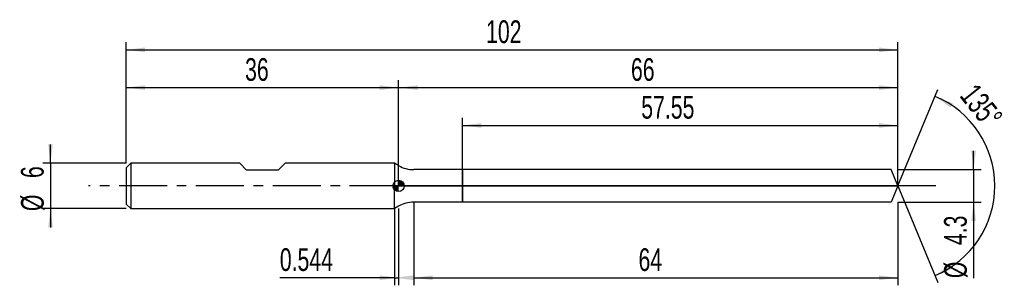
# Model space of a CAD drawing. Extents: x -14 to 116, y -13 to 22.
import ezdxf
from ezdxf.enums import TextEntityAlignment as Align

# ---------------------------------------------------------------- set-up
doc = ezdxf.new("R2010")
doc.units = 0
doc.linetypes.add('CENTER', pattern=[10.16, 6.35, -1.27, 1.27, -1.27])
doc.layers.get('0').update_dxf_attribs({"linetype": 'CONTINUOUS'})
for name, color, linetype in [('1', 4, 'CONTINUOUS'), ('2', 7, 'CONTINUOUS'), ('4', 2, 'CENTER'), ('CUT', 1, 'CONTINUOUS'), ('NOCUT', 7, 'CONTINUOUS'), ('SK1', 4, 'CONTINUOUS'), ('SK2', 7, 'CONTINUOUS'), ('SK4', 2, 'CENTER')]:
    doc.layers.add(name, color=color, linetype=linetype)
doc.dimstyles.new('SLDDIMSTYLE0', dxfattribs={"dimtxt": 3, "dimasz": 2.5, "dimexe": 0, "dimexo": 0.0625, "dimgap": 0.75, "dimtad": 1, "dimrnd": 1e-09, "dimzin": 12, "dimsah": 1, "dimcen": 0.09, "dimazin": 3, "dimtfac": 1, "dimtofl": 0, "dimtmove": 0, "dimatfit": 3})
doc.dimstyles.new('SLDDIMSTYLE1', dxfattribs={"dimtxt": 3, "dimasz": 2.5, "dimexe": 0, "dimexo": 0.0625, "dimgap": 0.75, "dimtad": 1, "dimrnd": 1e-09, "dimzin": 12, "dimsah": 1, "dimcen": 0.09, "dimazin": 3, "dimtfac": 1, "dimtmove": 0, "dimatfit": 3})
doc.dimstyles.new('SLDDIMSTYLE2', dxfattribs={"dimtxt": 3, "dimasz": 2.5, "dimexe": 0, "dimexo": 0.0625, "dimgap": 0.75, "dimtad": 1, "dimrnd": 1e-09, "dimsah": 1, "dimcen": 0.09, "dimazin": 3, "dimtfac": 1, "dimtofl": 0, "dimtmove": 0, "dimatfit": 3})
doc.dimstyles.new('SLDDIMSTYLE3', dxfattribs={"dimtxt": 3, "dimasz": 2.5, "dimexe": 0, "dimexo": 0.0625, "dimgap": 0.75, "dimtad": 1, "dimzin": 12, "dimsah": 1, "dimcen": 0.09, "dimazin": 3, "dimtfac": 1, "dimtofl": 0, "dimtmove": 0, "dimatfit": 3})

# ---------------------------------------------------------------- blocks, each defined once
blk = doc.blocks.new('_D')
at = {"layer": '2'}
for p, q in [((38, -2.15), (38, -13.15)), ((102, -2.15), (102, -13.15)), ((38, -12.15), (102, -12.15))]:
    blk.add_line(p, q, dxfattribs=at)
for points in [[(38, -12.15), (40.5, -12.46), (40.5, -11.84)], [(102, -12.15), (99.5, -11.84), (99.5, -12.46)]]:
    blk.add_solid(points, dxfattribs=at)
at = {"layer": '2', "width": 0.7}
blk.add_text('64', height=3, dxfattribs=at).set_placement((67.71, -12.15), align=Align.BOTTOM_LEFT)
blk = doc.blocks.new('_D_1')
at = {"layer": '2'}
for p, q in [((112, 2.15), (112, 4.65)), ((102, 2.15), (113, 2.15)), ((112, 2.15), (112, -2.15)), ((102, -2.15), (113, -2.15)), ((112, -2.15), (112, -12.2))]:
    blk.add_line(p, q, dxfattribs=at)
for points in [[(112, 2.15), (112.31, 4.65), (111.69, 4.65)], [(112, -2.15), (111.69, -4.65), (112.31, -4.65)]]:
    blk.add_solid(points, dxfattribs=at)
at = {"layer": '2', "width": 0.7}
for s, p in [('4.3', (111.99, -7.83)), ('%%c', (112, -12.2))]:
    blk.add_text(s, height=3, rotation=90, dxfattribs=at).set_placement(p, align=Align.BOTTOM_LEFT)
blk = doc.blocks.new('_D_2')
at = {"layer": '2'}
for p, q in [((35.46, -3), (35.46, -13.15)), ((36, -3), (36, -13.15)), ((35.46, -12.15), (20.3, -12.15)), ((35.46, -12.15), (36, -12.15))]:
    blk.add_line(p, q, dxfattribs=at)
for points in [[(36, -12.15), (33.5, -11.84), (33.5, -12.46)], [(35.46, -12.15), (37.96, -12.46), (37.96, -11.84)]]:
    blk.add_solid(points, dxfattribs=at)
at = {"layer": '2', "width": 0.7}
blk.add_text('0.544', height=3, dxfattribs=at).set_placement((20.3, -12.15), align=Align.BOTTOM_LEFT)
blk = doc.blocks.new('_D_3')
at = {"layer": '2'}
for p, q in [((44.45, 2.15), (44.45, 9)), ((44.45, 8), (102, 8)), ((102, 2.15), (102, 9))]:
    blk.add_line(p, q, dxfattribs=at)
for points in [[(44.45, 8), (46.95, 7.69), (46.95, 8.31)], [(102, 8), (99.5, 8.31), (99.5, 7.69)]]:
    blk.add_solid(points, dxfattribs=at)
at = {"layer": '2', "width": 0.7}
blk.add_text('57.55', height=3, dxfattribs=at).set_placement((68.07, 8), align=Align.BOTTOM_LEFT)
blk = doc.blocks.new('_D_4')
at = {"layer": '2'}
for q in [(107.28, 12.76), (107.28, -12.76)]:
    blk.add_line((102, 0), q, dxfattribs=at)
blk.add_arc((102, 0), 12.81, 292.4873, 67.5127, dxfattribs=at)
for points in [[(106.9, 11.83), (108.96, 10.38), (109.25, 10.93)], [(106.9, -11.83), (109.25, -10.93), (108.96, -10.38)]]:
    blk.add_solid(points, dxfattribs=at)
at = {"layer": '2', "width": 0.7}
blk.add_text('135°', height=3, rotation=-51.3402, dxfattribs=at).set_placement((109.34, 11.33), align=Align.BOTTOM_LEFT)
blk = doc.blocks.new('_D_5')
at = {"layer": 'SK2'}
for p, q in [((0, 3), (0, 19)), ((102, 3), (102, 19)), ((0, 18), (102, 18))]:
    blk.add_line(p, q, dxfattribs=at)
for points in [[(0, 18), (2.5, 17.69), (2.5, 18.31)], [(102, 18), (99.5, 18.31), (99.5, 17.69)]]:
    blk.add_solid(points, dxfattribs=at)
at = {"layer": 'SK2', "width": 0.7}
blk.add_text('102', height=3, dxfattribs=at).set_placement((47.56, 18), align=Align.BOTTOM_LEFT)
blk = doc.blocks.new('_D_6')
at = {"layer": 'SK2'}
for p, q in [((0, 3), (0, 14)), ((36, 3), (36, 14)), ((0, 13), (36, 13))]:
    blk.add_line(p, q, dxfattribs=at)
for points in [[(0, 13), (2.5, 12.69), (2.5, 13.31)], [(36, 13), (33.5, 13.31), (33.5, 12.69)]]:
    blk.add_solid(points, dxfattribs=at)
at = {"layer": 'SK2', "width": 0.7}
blk.add_text('36', height=3, dxfattribs=at).set_placement((15.71, 13), align=Align.BOTTOM_LEFT)
blk = doc.blocks.new('_D_7')
at = {"layer": 'SK2'}
for p, q in [((36, 0), (36, 14)), ((102, 0), (102, 14)), ((36, 13), (102, 13))]:
    blk.add_line(p, q, dxfattribs=at)
for points in [[(36, 13), (38.5, 12.69), (38.5, 13.31)], [(102, 13), (99.5, 13.31), (99.5, 12.69)]]:
    blk.add_solid(points, dxfattribs=at)
at = {"layer": 'SK2', "width": 0.7}
blk.add_text('66', height=3, rotation=360, dxfattribs=at).set_placement((66.71, 13), align=Align.BOTTOM_LEFT)
blk = doc.blocks.new('_D_8')
at = {"layer": 'SK2'}
for p, q in [((-10, 3), (-10, 5.5)), ((0, 3), (-11, 3)), ((-10, 3), (-10, -3)), ((0, -3), (-11, -3)), ((-10, -3), (-10, -5.5))]:
    blk.add_line(p, q, dxfattribs=at)
for points in [[(-10, 3), (-9.69, 5.5), (-10.31, 5.5)], [(-10, -3), (-10.31, -5.5), (-9.69, -5.5)]]:
    blk.add_solid(points, dxfattribs=at)
at = {"layer": 'SK2', "width": 0.7}
for s, p in [('6', (-10.01, 1.04)), ('%%c', (-10, -3.33))]:
    blk.add_text(s, height=3, rotation=90, dxfattribs=at).set_placement(p, align=Align.BOTTOM_LEFT)
blk = doc.blocks.new('*U11')
at = {"color": 0, "linetype": 'CONTINUOUS'}
for points in [[(0, 0), (0, 0.75), (0.15, 0)], [(0.15, 0), (0, 0.75), (0.15, 0.74)], [(0.15, 0), (0.15, 0.74), (0.29, 0)], [(0.29, 0), (0.15, 0.74), (0.29, 0.69)], [(0.29, 0), (0.29, 0.69), (0.42, 0)], [(0.42, 0), (0.29, 0.69), (0.42, 0.62)], [(0.42, 0), (0.42, 0.62), (0.53, 0)], [(0.53, 0), (0.42, 0.62), (0.53, 0.53)], [(0.53, 0), (0.53, 0.53), (0.62, 0)], [(0.62, 0), (0.53, 0.53), (0.62, 0.42)], [(0.62, 0), (0.62, 0.42), (0.69, 0)], [(0.69, 0), (0.62, 0.42), (0.69, 0.29)], [(0.69, 0), (0.69, 0.29), (0.74, 0)], [(0.74, 0), (0.69, 0.29), (0.74, 0.15)], [(0.74, 0), (0.74, 0.15), (0.75, 0)]]:
    blk.add_solid(points, dxfattribs=at)
blk = doc.blocks.new('*U12')
at = {"color": 0, "linetype": 'CONTINUOUS'}
for points in [[(-0.74, -0.13), (-0.75, 0), (-0.74, 0)], [(-0.74, -0.13), (-0.74, 0), (-0.7, -0.26)], [(-0.7, -0.26), (-0.74, 0), (-0.7, 0)], [(-0.7, -0.26), (-0.7, 0), (-0.65, -0.38)], [(-0.65, -0.38), (-0.7, 0), (-0.65, 0)], [(-0.65, -0.38), (-0.65, 0), (-0.57, -0.48)], [(-0.57, -0.48), (-0.65, 0), (-0.57, 0)], [(-0.57, -0.48), (-0.57, 0), (-0.48, -0.57)], [(-0.48, -0.57), (-0.57, 0), (-0.48, 0)], [(-0.48, -0.57), (-0.48, 0), (-0.38, -0.65)], [(-0.38, -0.65), (-0.48, 0), (-0.38, 0)], [(-0.38, -0.65), (-0.38, 0), (-0.26, -0.7)], [(-0.26, -0.7), (-0.38, 0), (-0.26, 0)], [(-0.26, -0.7), (-0.26, 0), (-0.13, -0.74)], [(-0.13, -0.74), (-0.26, 0), (-0.13, 0)], [(-0.13, -0.74), (-0.13, 0), (0, -0.75)], [(0, -0.75), (-0.13, 0), (0, 0)]]:
    blk.add_solid(points, dxfattribs=at)
blk = doc.blocks.new('SW_DOWELSYMBOL_0')
at = {"layer": 'SK1', "color": 0}
blk.add_circle((0, 0), 0.75, dxfattribs=at)
at = {"color": 0, "linetype": 'CONTINUOUS'}
for name in ['*U12', '*U11']:
    blk.add_blockref(name, (0, 0), dxfattribs=at)

msp = doc.modelspace()

# ---------------------------------------------------------------- linework, layer by layer
at = {"layer": '1'}
for p, q in [((36, 2.686), (35.456, 3)), ((35.456, 3), (35.456, 0)), ((44.45, 2.15), (38, 2.15)), ((101.11, 2.15), (44.45, 2.15)), ((44.45, 2.15), (44.45, 0)), ((44.45, 0), (44.45, 2.15)), ((102, 0), (101.11, 2.15)), ((35.456, -3), (35.456, 0)), ((44.45, -2.15), (44.45, 0)), ((44.45, 0), (44.45, -2.15)), ((102, 0), (101.11, -2.15)), ((44.45, -2.15), (38, -2.15)), ((101.11, -2.15), (44.45, -2.15)), ((36, -2.686), (35.456, -3))]:
    msp.add_line(p, q, dxfattribs=at)
for centre, start, end in [((38, 6.15), 240, 270), ((38, -6.15), 90, 120)]:
    msp.add_arc(centre, 4, start, end, dxfattribs=at)
at = {"layer": '4'}
msp.add_line((102, 0), (36, 0), dxfattribs=at)
at = {"layer": 'CUT'}
for p, q in [((101.11, 2.15), (44.45, 2.15)), ((44.45, 2.15), (44.45, 0)), ((102, 0), (101.11, 2.15)), ((44.45, 0), (102, 0))]:
    msp.add_line(p, q, dxfattribs=at)
at = {"layer": 'NOCUT'}
for p, q in [((36, 2.686), (35.456, 3)), ((35.456, 3), (35.456, 0)), ((44.45, 2.15), (38, 2.15)), ((44.45, 0), (44.45, 2.15)), ((35.456, 0), (44.45, 0))]:
    msp.add_line(p, q, dxfattribs=at)
msp.add_arc((38, 6.15), 4, 240, 270, dxfattribs=at)
at = {"layer": 'SK1'}
for p, q in [((0.6, 3), (0, 2.4)), ((15, 3), (0.6, 3)), ((0.6, 3), (0.6, -3)), ((15.9, 2.1), (15, 3)), ((21, 3), (20.1, 2.1)), ((35.456, 3), (21, 3)), ((0, 2.4), (0, 0)), ((20.1, 2.1), (15.9, 2.1)), ((0, 0), (0, -2.4)), ((0, -2.4), (0.6, -3)), ((0.6, -3), (35.456, -3))]:
    msp.add_line(p, q, dxfattribs=at)
msp.add_circle((36, 0), 0.75, dxfattribs=at)
at = {"layer": 'SK4'}
msp.add_line((107, 0), (-5, 0), dxfattribs=at)

# ---------------------------------------------------------------- block references
at = {"layer": 'SK1'}
msp.add_blockref('SW_DOWELSYMBOL_0', (36, 0), dxfattribs=at)

# ---------------------------------------------------------------- texts
at = {"layer": 'SK2', "width": 0.7}
msp.add_text('AP1', height=0.05, dxfattribs=at).set_placement((36, -0.018), align=Align.BOTTOM_LEFT)

# ---------------------------------------------------------------- dimensions: what is measured, and where the dimension line sits
at = {"layer": '2'}
dim = msp.add_angular_dim_2l(base=(114.806, 0), line1=((102, 0), (101.11, 2.15)), line2=((101.11, -2.15), (102, 0)), dimstyle='SLDDIMSTYLE3', dxfattribs=at)
dim.commit()
dim.dimension.update_dxf_attribs({"geometry": '_D_4', "text_midpoint": (112, 8), "dimtype": 162})
for base, p1, p2, dimstyle, picture, middle in [((102, 8), (44.45, 2.15), (102, 2.15), 'SLDDIMSTYLE0', '_D_3', (73.225, 8)), ((102, -12.15), (38, -2.15), (102, -2.15), 'SLDDIMSTYLE0', '_D', (70, -12.15)), ((36, -12.15), (35.456, -3), (36, -3), 'SLDDIMSTYLE2', '_D_2', (25.456, -12.15))]:
    dim = msp.add_linear_dim(base=base, p1=p1, p2=p2, dimstyle=dimstyle, dxfattribs=at)
    dim.commit()
    dim.dimension.update_dxf_attribs({"geometry": picture, "text_midpoint": middle, "dimtype": 160})
dim = msp.add_linear_dim(base=(112, -2.15), p1=(102, 2.15), p2=(102, -2.15), angle=90, text='%%c<>', dimstyle='SLDDIMSTYLE1', dxfattribs=at)
dim.commit()
dim.dimension.update_dxf_attribs({"geometry": '_D_1', "text_midpoint": (112, -7.15), "dimtype": 160})
at = {"layer": 'SK2'}
for base, p1, p2, picture, middle in [((102, 18), (0, 3), (102, 3), '_D_5', (51, 18)), ((36, 13), (0, 3), (36, 3), '_D_6', (18, 13)), ((102, 13), (36, 0), (102, 0), '_D_7', (69, 13))]:
    dim = msp.add_linear_dim(base=base, p1=p1, p2=p2, dimstyle='SLDDIMSTYLE0', dxfattribs=at)
    dim.commit()
    dim.dimension.update_dxf_attribs({"geometry": picture, "text_midpoint": middle, "dimtype": 160})
dim = msp.add_linear_dim(base=(-10, -3), p1=(0, 3), p2=(0, -3), angle=90, text='%%c<>', dimstyle='SLDDIMSTYLE1', dxfattribs=at)
dim.commit()
dim.dimension.update_dxf_attribs({"geometry": '_D_8', "text_midpoint": (-10, 0), "dimtype": 160})

doc.saveas('drawing.dxf')
